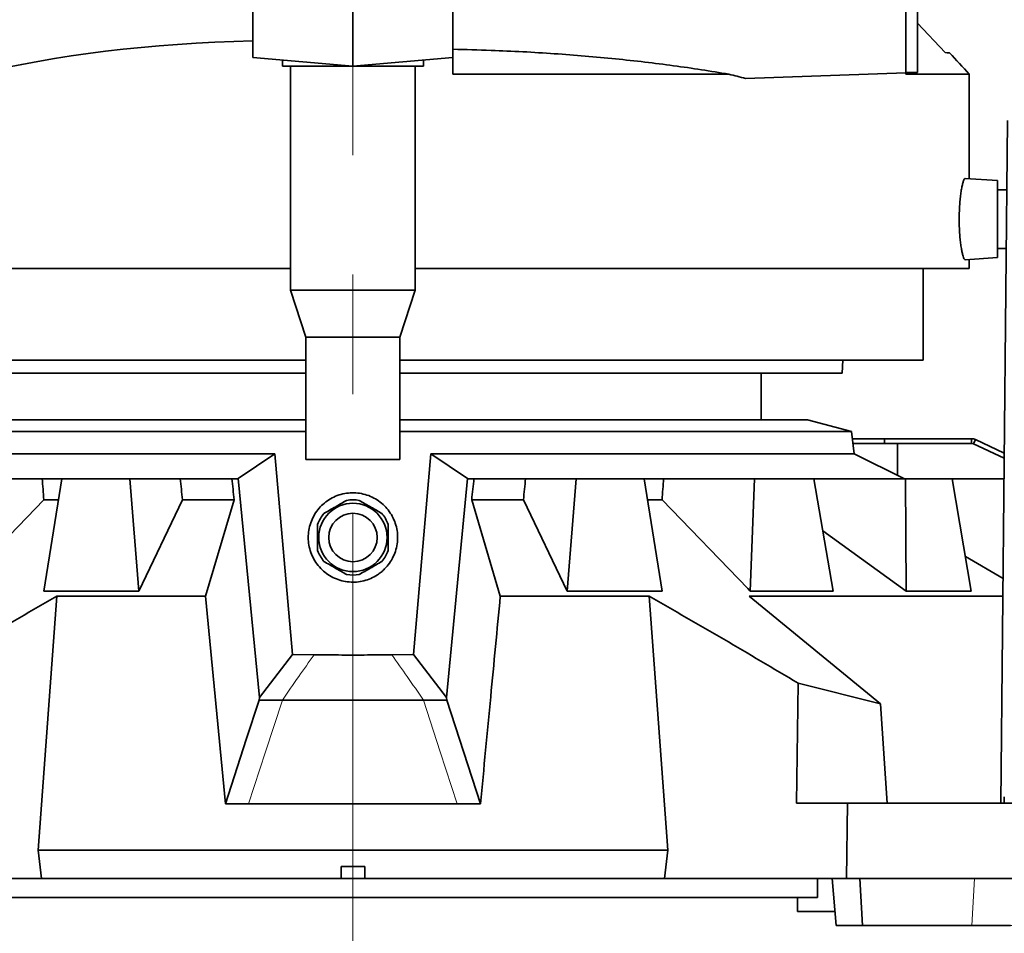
# Model space of a CAD drawing. Header units: millimetres. Extents: x 0 to 12115, y 0 to 8400.
# Tile 29 of 120: x 4434 to 4852, y 2975 to 3364. Entities that reach past the tile are written whole.
import ezdxf

# ---------------------------------------------------------------- set-up
doc = ezdxf.new("R2010")
doc.units = ezdxf.units.MM
doc.header["$LTSCALE"] = 20
doc.linetypes.add('CENTERX2', pattern=[20.32, 12.7, -2.54, 2.54, -2.54])
doc.layers.add('SVART_TEXT', color=7, linetype='Continuous')
doc.styles.add('SLDTEXTSTYLE0', font='TXT', dxfattribs={"width": 0.605})
doc.dimstyles.new('SLDDIMSTYLE0', dxfattribs={"dimtxt": 70, "dimasz": 70, "dimexe": 0, "dimexo": 0.0625, "dimgap": 17.5, "dimtad": 1, "dimdec": 1, "dimrnd": 1e-09, "dimzin": 12, "dimdsep": 46, "dimtxsty": 'SLDTEXTSTYLE0', "dimsah": 1, "dimcen": 0.09, "dimadec": 0, "dimazin": 3, "dimtfac": 1, "dimtofl": 0, "dimtmove": 0, "dimatfit": 3, "dimfxl": 1, "dimfrac": 2, "dimtolj": 1, "dimtzin": 12, "dimarcsym": 0})
doc.dimstyles.new('SLDDIMSTYLE4', dxfattribs={"dimtxt": 70, "dimasz": 70, "dimexe": 0, "dimexo": 0.0625, "dimgap": 17.5, "dimtad": 1, "dimdec": 0, "dimrnd": 1e-09, "dimzin": 12, "dimdsep": 46, "dimtxsty": 'SLDTEXTSTYLE0', "dimsah": 1, "dimcen": 0.09, "dimadec": 0, "dimazin": 3, "dimtfac": 1, "dimtofl": 0, "dimtmove": 0, "dimatfit": 3, "dimfxl": 1, "dimfrac": 2, "dimtolj": 1, "dimtzin": 12, "dimarcsym": 0})

# ---------------------------------------------------------------- blocks, each defined once
blk = doc.blocks.new('SW_SYMBOL_HOLE_DEPTH')
at = {"layer": 'SVART_TEXT', "color": 0}
for p, q in [((0, 17500), (16000, 17500)), ((8000, 17500), (8000, 1500)), ((2000, 11100), (8000, 1500)), ((14000, 11100), (8000, 1500))]:
    blk.add_line(p, q, dxfattribs=at)
blk = doc.blocks.new('_D_12')
at = {"layer": 'SVART_TEXT'}
for p, q in [((4112.45, 3571.32), (4112.45, 2428.31)), ((4575.45, 2944.59), (4575.45, 2428.31)), ((4112.45, 2458.31), (3194.14, 2458.31)), ((4112.45, 2458.31), (4575.45, 2458.31))]:
    blk.add_line(p, q, dxfattribs=at)
for points in [[(4112.45, 2458.31), (4182.45, 2448.31), (4182.45, 2468.31)], [(4575.45, 2458.31), (4505.45, 2468.31), (4505.45, 2448.31)]]:
    blk.add_solid(points, dxfattribs=at)
at = {"layer": 'SVART_TEXT', "xscale": 0.004511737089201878, "yscale": 0.004511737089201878, "zscale": 0.004511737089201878}
blk.add_blockref('SW_SYMBOL_HOLE_DEPTH', (3728.67, 2468.43), dxfattribs=at)
at = {"layer": 'SVART_TEXT', "char_height": 70, "attachment_point": 1, "style": 'SLDTEXTSTYLE0'}
for s, insert in [('(4x M12', (3380.81, 2548.74)), ('20)', (3825.36, 2548.74)), ('463', (3194.14, 2548.74))]:
    blk.add_mtext(s, dxfattribs=dict(at, insert=insert))
blk = doc.blocks.new('_D_13')
at = {"layer": 'SVART_TEXT'}
for p, q in [((4215.03, 2994.31), (4215.03, 2568.31)), ((4575.45, 2944.59), (4575.45, 2568.31)), ((4215.03, 2598.31), (4575.45, 2598.31))]:
    blk.add_line(p, q, dxfattribs=at)
for points in [[(4215.03, 2598.31), (4285.03, 2588.31), (4285.03, 2608.31)], [(4575.45, 2598.31), (4505.45, 2608.31), (4505.45, 2588.31)]]:
    blk.add_solid(points, dxfattribs=at)
at = {"layer": 'SVART_TEXT', "insert": (4315.03, 2688.55), "char_height": 70, "attachment_point": 1, "style": 'SLDTEXTSTYLE0'}
blk.add_mtext('360', dxfattribs=at)
blk = doc.blocks.new('_D_14')
at = {"layer": 'SVART_TEXT'}
for p, q in [((4935.87, 2994.31), (4935.87, 2568.31)), ((4575.45, 2944.59), (4575.45, 2568.31)), ((4935.87, 2598.31), (4575.45, 2598.31))]:
    blk.add_line(p, q, dxfattribs=at)
for points in [[(4575.45, 2598.31), (4645.45, 2588.31), (4645.45, 2608.31)], [(4935.87, 2598.31), (4865.87, 2608.31), (4865.87, 2588.31)]]:
    blk.add_solid(points, dxfattribs=at)
at = {"layer": 'SVART_TEXT', "insert": (4675.45, 2688.55), "char_height": 70, "attachment_point": 1, "style": 'SLDTEXTSTYLE0'}
blk.add_mtext('360', dxfattribs=at)
blk = doc.blocks.new('_D_17')
at = {"layer": 'SVART_TEXT'}
for p, q in [((4100.96, 3231.38), (4100.96, 2288.31)), ((5049.93, 3231.38), (5049.93, 2288.31)), ((4100.96, 2318.31), (5049.93, 2318.31))]:
    blk.add_line(p, q, dxfattribs=at)
for points in [[(4100.96, 2318.31), (4170.96, 2308.31), (4170.96, 2328.31)], [(5049.93, 2318.31), (4979.93, 2328.31), (4979.93, 2308.31)]]:
    blk.add_solid(points, dxfattribs=at)
at = {"layer": 'SVART_TEXT', "insert": (4495.24, 2408.55), "char_height": 70, "attachment_point": 1, "style": 'SLDTEXTSTYLE0'}
blk.add_mtext('949', dxfattribs=at)
blk = doc.blocks.new('_D_18')
at = {"layer": 'SVART_TEXT'}
for p, q in [((4060.95, 3226.5), (4060.95, 2148.31)), ((5089.95, 3226.5), (5089.95, 2148.31)), ((5089.95, 2178.31), (4060.95, 2178.31))]:
    blk.add_line(p, q, dxfattribs=at)
for points in [[(4060.95, 2178.31), (4130.95, 2168.31), (4130.95, 2188.31)], [(5089.95, 2178.31), (5019.95, 2188.31), (5019.95, 2168.31)]]:
    blk.add_solid(points, dxfattribs=at)
at = {"layer": 'SVART_TEXT', "insert": (4468.5, 2268.55), "char_height": 70, "attachment_point": 1, "style": 'SLDTEXTSTYLE0'}
blk.add_mtext('1029', dxfattribs=at)
blk = doc.blocks.new('_D_23')
at = {"color": 7, "linetype": 'Continuous', "lineweight": 0}
for p, q in [((5045.94, 3305.3), (5362.22, 3305.3)), ((5332.22, 3305.3), (5332.22, 2978.31)), ((4842.58, 2978.31), (5362.22, 2978.31))]:
    blk.add_line(p, q, dxfattribs=at)
at = {"color": 7, "linetype": 'Continuous', "lineweight": 18}
for points in [[(5332.22, 3305.3), (5322.22, 3235.3), (5342.22, 3235.3)], [(5332.22, 2978.31), (5342.22, 3048.31), (5322.22, 3048.31)]]:
    blk.add_solid(points, dxfattribs=at)
at = {"color": 7, "linetype": 'Continuous', "lineweight": 18, "char_height": 70, "attachment_point": 1, "rotation": 90, "style": 'SLDTEXTSTYLE0'}
for s, insert in [('327', (5241.98, 3125.77)), ('2x', (5241.98, 2997.43))]:
    blk.add_mtext(s, dxfattribs=dict(at, insert=insert))

msp = doc.modelspace()

# ---------------------------------------------------------------- linework, layer by layer
at = {"color": 7, "linetype": 'CENTERX2', "lineweight": 18}
msp.add_line((4575.448661, 3966.329715), (4575.448661, 2948.586753), dxfattribs=at)
at = {"color": 7, "linetype": 'Continuous', "lineweight": 35}
for p, q in [((4575.448661, 3343.714297), (4575.448661, 3476.340977)), ((4532.948661, 3347.432565), (4532.948661, 3472.404874)), ((4617.948661, 3347.432565), (4617.948661, 3472.404874)), ((4815.448661, 3341.073452), (4815.448661, 3393.347413)), ((4810.448661, 3388.65073), (4810.448661, 3340.920678)), ((4827.257014, 3349.51758), (4815.448661, 3362.021869)), ((4532.948661, 3347.432565), (4575.448661, 3343.714297)), ((4545.448661, 3346.338957), (4545.448661, 3343.714297)), ((4575.448661, 3343.714297), (4617.948661, 3347.432565)), ((4605.448661, 3343.714297), (4605.448661, 3346.338957)), ((4617.948661, 3340.3513), (4617.948661, 3347.432565)), ((4575.448661, 3343.714297), (4545.448661, 3343.714297)), ((4548.948661, 3343.714297), (4548.948661, 3248.514297)), ((4605.448661, 3343.714297), (4575.448661, 3343.714297)), ((4601.948661, 3248.514297), (4601.948661, 3343.714297)), ((4742.37838, 3338.543611), (4810.448661, 3340.920678)), ((4815.448661, 3341.073452), (4810.448661, 3341.073452)), ((4810.448661, 3340.3513), (4810.448661, 3340.920678)), ((4735.238521, 3340.3513), (4617.948661, 3340.3513)), ((4837.448661, 3340.3513), (4810.448661, 3340.3513)), ((4837.448661, 3295.903053), (4837.448661, 3340.3513)), ((4853.713157, 3320.586317), (4850.948661, 3030.314297)), ((4849.448661, 3295.063931), (4835.782438, 3296.019566)), ((4849.448661, 3295.063931), (4849.448661, 3262.364663)), ((4853.433423, 3291.214297), (4849.448661, 3291.214297)), ((4849.448661, 3266.214297), (4853.195328, 3266.214297)), ((4835.782768, 3261.40905), (4849.448661, 3262.364663)), ((4837.448661, 3257.714297), (4837.448661, 3261.525541)), ((4548.948661, 3257.714297), (4313.448661, 3257.714297)), ((4837.448661, 3257.714297), (4601.948661, 3257.714297)), ((4817.948661, 3218.714297), (4817.948661, 3257.714297)), ((4548.948661, 3248.514297), (4555.448661, 3228.514297)), ((4601.948661, 3248.514297), (4548.948661, 3248.514297)), ((4595.448661, 3228.514297), (4601.948661, 3248.514297)), ((4555.448661, 3228.514297), (4555.448661, 3176.514297)), ((4595.448661, 3228.514297), (4555.448661, 3228.514297)), ((4595.448661, 3176.514297), (4595.448661, 3228.514297)), ((4555.448661, 3218.714297), (4332.948661, 3218.714297)), ((4817.948661, 3218.714297), (4595.448661, 3218.714297)), ((4783.448661, 3213.214297), (4783.679754, 3218.714297)), ((4555.448661, 3213.214297), (4367.448661, 3213.214297)), ((4783.448661, 3213.214297), (4595.448661, 3213.214297)), ((4748.948661, 3193.314297), (4748.948661, 3213.214297)), ((4555.448661, 3193.314297), (4382.218739, 3193.314297)), ((4768.678584, 3193.314297), (4595.448661, 3193.314297)), ((4787.448661, 3188.314297), (4768.678584, 3193.314297)), ((4363.448661, 3188.314297), (4555.448661, 3188.314297)), ((4595.448661, 3188.314297), (4787.448661, 3188.314297)), ((4788.600149, 3178.936181), (4787.448661, 3188.314297)), ((4787.817015, 3185.314297), (4801.448661, 3185.314297)), ((4788.062584, 3183.314297), (4801.448661, 3183.314297)), ((4801.448661, 3185.314297), (4801.448661, 3183.314297)), ((4801.448661, 3185.314297), (4838.448661, 3185.314297)), ((4801.448661, 3183.314297), (4838.448661, 3183.314297)), ((4806.933943, 3183.314297), (4806.933943, 3169.795289)), ((4838.448661, 3185.314297), (4838.448661, 3183.314297)), ((4838.448661, 3183.314297), (4839.293898, 3183.126912)), ((4839.293898, 3183.126912), (4840.139134, 3184.939528)), ((4839.293898, 3183.126912), (4852.346055, 3177.040592)), ((4840.139134, 3184.939528), (4839.33544, 3185.314297)), ((4840.139134, 3184.939528), (4852.366978, 3179.237591)), ((4362.297174, 3178.936181), (4542.295326, 3178.936181)), ((4526.705662, 3168.324675), (4542.295325, 3178.936185)), ((4542.295326, 3178.936181), (4549.707514, 3093.528865)), ((4601.189809, 3093.528865), (4608.601997, 3178.936181)), ((4608.601997, 3178.936185), (4624.191661, 3168.324675)), ((4608.601997, 3178.936181), (4788.600149, 3178.936181)), ((4809.904353, 3168.314297), (4788.600149, 3178.936181)), ((4595.448661, 3176.514297), (4555.448661, 3176.514297)), ((4443.359425, 3168.314297), (4404.692016, 3168.314297)), ((4443.359425, 3168.314297), (4451.701154, 3168.314297)), ((4444.038118, 3120.505923), (4451.701154, 3168.314297)), ((4480.555357, 3168.314297), (4451.701154, 3168.314297)), ((4484.436391, 3120.505923), (4480.555357, 3168.314297)), ((4502.043705, 3168.314297), (4480.555357, 3168.314297)), ((4502.043705, 3168.314297), (4523.982864, 3168.314297)), ((4523.982864, 3168.314297), (4526.702582, 3168.314297)), ((4526.705663, 3168.324675), (4526.702582, 3168.314297)), ((4535.694212, 3075.240463), (4526.705665, 3168.324667)), ((4624.191658, 3168.324667), (4615.203111, 3075.240463)), ((4624.194741, 3168.314297), (4624.191659, 3168.324675)), ((4626.914459, 3168.314297), (4624.194741, 3168.314297)), ((4626.914459, 3168.314297), (4648.853618, 3168.314297)), ((4648.853618, 3168.314297), (4670.341965, 3168.314297)), ((4666.460932, 3120.505923), (4670.341965, 3168.314297)), ((4670.341965, 3168.314297), (4699.196169, 3168.314297)), ((4706.859205, 3120.505923), (4699.196169, 3168.314297)), ((4699.196169, 3168.314297), (4707.537898, 3168.314297)), ((4707.537898, 3168.314297), (4746.205306, 3168.314297)), ((4744.344946, 3120.505923), (4746.205306, 3168.314297)), ((4746.205306, 3168.314297), (4771.358191, 3168.314297)), ((4779.561065, 3120.505923), (4771.358191, 3168.314297)), ((4771.358191, 3168.314297), (4810.431864, 3168.314297)), ((4810.718957, 3120.505923), (4810.431864, 3168.314297)), ((4810.431864, 3168.314297), (4830.169302, 3168.314297)), ((4838.353003, 3120.505923), (4830.169302, 3168.314297)), ((4830.169302, 3168.314297), (4852.262947, 3168.314297)), ((4444.04269, 3159.326631), (4450.17768, 3159.326631)), ((4502.958664, 3159.326631), (4484.436391, 3120.505923)), ((4502.958664, 3159.326631), (4524.964875, 3159.326631)), ((4512.799465, 3118.314297), (4524.964875, 3159.326631)), ((4638.097858, 3118.314297), (4625.932448, 3159.326631)), ((4625.932448, 3159.326631), (4647.938659, 3159.326631)), ((4647.938659, 3159.326631), (4666.460932, 3120.505923)), ((4700.709323, 3159.326631), (4706.854633, 3159.326631)), ((4775.168085, 3146.109293), (4810.718957, 3120.505923)), ((4851.858677, 3125.865937), (4835.838031, 3135.198143)), ((4444.038118, 3120.505923), (4484.436391, 3120.505923)), ((4706.859205, 3120.505923), (4666.460932, 3120.505923)), ((4744.344946, 3120.505923), (4779.561065, 3120.505923)), ((4810.718957, 3120.505923), (4838.353003, 3120.505923)), ((4449.5135, 3118.314297), (4441.639782, 3010.314297)), ((4449.5135, 3118.314297), (4512.799465, 3118.314297)), ((4521.222594, 3030.053375), (4512.799465, 3118.314297)), ((4638.097858, 3118.314297), (4701.383823, 3118.314297)), ((4743.883785, 3118.314297), (4851.786757, 3118.314297)), ((4743.883785, 3118.314297), (4799.705253, 3072.514691)), ((4549.707512, 3093.528869), (4535.694208, 3075.240469)), ((4558.918754, 3093.405777), (4549.707663, 3093.528862)), ((4601.189811, 3093.528865), (4591.978569, 3093.405777)), ((4615.203115, 3075.240469), (4601.189811, 3093.528869)), ((4764.694279, 3081.381839), (4764.071516, 3030.314297)), ((4799.705253, 3072.514691), (4764.694279, 3081.381839)), ((4535.694211, 3075.240474), (4535.565475, 3074.178179)), ((4545.464542, 3074.178179), (4535.565475, 3074.178179)), ((4615.331848, 3074.178179), (4605.432781, 3074.178179)), ((4615.203112, 3075.24047), (4615.331848, 3074.178179)), ((4615.331848, 3074.178179), (4629.674729, 3030.053375)), ((4799.705253, 3072.514691), (4802.610456, 3030.314297)), ((4531.117665, 3030.053375), (4521.222594, 3030.053375)), ((4619.779657, 3030.053375), (4531.117665, 3030.053375)), ((4629.674729, 3030.053375), (4619.779657, 3030.053375)), ((4785.692559, 3030.314297), (4764.071516, 3030.314297)), ((4785.302323, 2998.314297), (4785.692559, 3030.314297)), ((4785.692559, 3030.314297), (4910.159368, 3030.314297)), ((4441.639782, 3010.314297), (4443.016306, 2998.314297)), ((4441.639782, 3010.314297), (4709.257541, 3010.314297)), ((4709.257541, 3010.314297), (4707.881017, 2998.314297)), ((4570.448661, 3003.314297), (4580.448661, 3003.314297)), ((4570.448661, 3003.314297), (4570.448661, 2998.314297)), ((4580.448661, 3003.314297), (4580.448661, 2998.314297)), ((4443.016306, 2998.314297), (4365.595, 2998.314297)), ((4443.016306, 2998.314297), (4570.448661, 2998.314297)), ((4580.448661, 2998.314297), (4570.448661, 2998.314297)), ((4580.448661, 2998.314297), (4707.881017, 2998.314297)), ((4707.881017, 2998.314297), (4785.302323, 2998.314297)), ((4772.948052, 2998.314297), (4772.948052, 2990.214297)), ((4779.20346, 2998.314297), (4780.953233, 2978.314297)), ((4910.622237, 2998.314297), (4785.302323, 2998.314297)), ((4790.971104, 2998.314297), (4792.083175, 2978.314297)), ((4772.948052, 2990.214297), (4377.948661, 2990.214297)), ((4764.448661, 2990.214297), (4764.448661, 2984.314297)), ((4764.448661, 2984.314297), (4780.428301, 2984.314297)), ((4792.083175, 2978.314297), (4780.953233, 2978.314297)), ((4792.083175, 2978.314297), (4838.579906, 2978.314297)), ((4838.579906, 2978.314297), (4855.005615, 2978.314297))]:
    msp.add_line(p, q, dxfattribs=at)
at = {"color": 8, "linetype": 'Continuous', "lineweight": 18}
for p, q in [((4792.083175, 2978.314297), (4791.114994, 2998.314297)), ((4838.579906, 2978.314297), (4839.645693, 2998.314297))]:
    msp.add_line(p, q, dxfattribs=at)
at = {"color": 7, "linetype": 'Continuous', "lineweight": 35, "flags": 128}
for points in [[(4406.552377, 3120.505923), (4407.556009, 3121.545501), (4444.04269, 3159.326631)], [(4744.344946, 3120.505923), (4743.341314, 3121.545501), (4706.854633, 3159.326631)], [(4709.257541, 3010.314297), (4705.319068, 3064.377177), (4701.383823, 3118.314297)], [(4535.565475, 3074.178179), (4530.095323, 3057.349852), (4521.222594, 3030.053375)]]:
    msp.add_lwpolyline(points, dxfattribs=at)
at = {"color": 8, "linetype": 'Continuous', "lineweight": 18, "flags": 128}
for points in [[(4545.464484, 3074.178179), (4538.29099, 3052.116739), (4531.117665, 3030.053375)], [(4619.779657, 3030.053375), (4612.606333, 3052.116739), (4605.432839, 3074.178179)]]:
    msp.add_lwpolyline(points, dxfattribs=at)
at = {"color": 7, "linetype": 'Continuous', "lineweight": 35}
for radius in [14.532644, 10.306848]:
    msp.add_circle((4575.448661, 3143.314297), radius, dxfattribs=at)
for centre, radius, start, end in [((4391.391954, 2939.061612), 600, 41.975760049, 43.152094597), ((4575.448661, 3143.314297), 16, 80.36413481, 99.63586519), ((4575.448661, 3143.314297), 16, 140.36413481, 159.63586519), ((4575.448661, 3143.314297), 16, 20.36413481, 39.63586519), ((4575.448661, 3143.314297), 16, 200.36413481, 219.63586519), ((4575.448661, 3143.314297), 16, 320.36413481, 339.63586519), ((4575.448661, 3143.314297), 16, 260.36413481, 279.63586519)]:
    msp.add_arc(centre, radius, start, end, dxfattribs=at)
for centre, major_axis, ratio, start_param, end_param in [((4575.448661, 3258.841202), (261.968278, -11.219125), 0.3633918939, 1.7492914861, 2.7423511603), ((4575.448661, 3258.841202), (261.968278, 11.219125), 0.3633918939, 0.8644577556, 0.8993194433), ((4684.709723, 2116.131891), (-256.871735, 2465.079545), 0.0586172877, 1.1237069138, 1.1277347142), ((4698.829364, 2116.131891), (-289.372202, 2465.107612), 0.0324803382, 1.1260022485, 1.130030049), ((4701.817266, 2116.131891), (-296.219609, 2465.116313), 0.0227576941, 1.1270803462, 1.1311081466), ((4449.080057, 2116.131891), (296.219609, 2465.116313), 0.0227576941, 5.1520771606, 5.156104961), ((4452.067959, 2116.131891), (289.372202, 2465.107612), 0.0324803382, 5.1531552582, 5.1571830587), ((4466.1876, 2116.131891), (256.871735, 2465.079545), 0.0586172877, 5.155450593, 5.1594783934), ((4852.23027, 3033.314297), (0.02865, 3), 0.0524053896, 3.1420931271, 4.6256229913)]:
    msp.add_ellipse(centre, major_axis=major_axis, ratio=ratio, start_param=start_param, end_param=end_param, dxfattribs=at)
for points, knots in [([(4735.238521, 3340.3513), (4731.384562, 3340.992768), (4723.676654, 3342.275703), (4711.749246, 3343.984416), (4699.568723, 3345.529912), (4687.037948, 3346.902356), (4674.206643, 3348.093776), (4661.059327, 3349.099937), (4647.707822, 3349.902512), (4633.340701, 3350.557088), (4623.364077, 3350.793969), (4617.948661, 3350.922551)], [0, 0, 0, 0, 0.1066631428, 0.2133260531, 0.3207241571, 0.4281220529, 0.5378638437, 0.6476054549, 0.7581684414, 0.8687313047, 1, 1, 1, 1]), ([(4829.112943, 3349.420315), (4829.039594, 3349.424159), (4828.89143, 3349.431924), (4827.805398, 3349.488841), (4827.257014, 3349.51758)], [0, 0, 0, 0, 0.49505721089, 1, 1, 1, 1]), ([(4835.780237, 3295.988095), (4835.764386, 3295.999336), (4835.642618, 3296.085689), (4835.381756, 3295.768697), (4835.009563, 3295.023962), (4834.6263, 3293.753187), (4834.254219, 3292.065078), (4833.912208, 3289.975725), (4833.618884, 3287.570134), (4833.393535, 3284.906569), (4833.246202, 3282.089055), (4833.188369, 3279.18695), (4833.217046, 3276.296659), (4833.333933, 3273.486334), (4833.526869, 3270.823934), (4833.788951, 3268.382258), (4834.104507, 3266.20632), (4834.458695, 3264.377955), (4834.835438, 3262.923839), (4835.213526, 3261.943289), (4835.535316, 3261.428023), (4835.712211, 3261.459009), (4835.778463, 3261.470614)], [0, 0, 0, 0, 0.00803621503, 0.06173489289, 0.11543474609, 0.16951964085, 0.22360308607, 0.27770495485, 0.33180263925, 0.38530996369, 0.43881337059, 0.49142663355, 0.54403955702, 0.59616277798, 0.64828916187, 0.70072120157, 0.75315719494, 0.80642613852, 0.85969710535, 0.91368526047, 0.96767269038, 1, 1, 1, 1]), ([(4838.448661, 3185.314297), (4838.597049, 3185.314297), (4838.892264, 3185.314297), (4839.188237, 3185.314297), (4839.33544, 3185.314297)], [0, 0, 0, 0, 0.5026451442, 1, 1, 1, 1]), ([(4588.922681, 3129.918372), (4589.635808, 3130.709149), (4591.082791, 3132.313688), (4592.688036, 3135.124805), (4593.836533, 3138.171458), (4594.438996, 3141.348452), (4594.496918, 3144.615102), (4594.003524, 3147.811279), (4592.967625, 3150.901816), (4591.445347, 3153.73405), (4589.45297, 3156.288104), (4587.089256, 3158.444783), (4584.374017, 3160.189271), (4581.433592, 3161.441901), (4578.295519, 3162.190919), (4575.104255, 3162.401333), (4571.893073, 3162.070456), (4568.810678, 3161.213243), (4565.889539, 3159.838741), (4563.265627, 3158.011344), (4560.965813, 3155.750946), (4559.096328, 3153.163983), (4557.674942, 3150.278407), (4556.764423, 3147.226038), (4556.373149, 3144.038424), (4556.518328, 3140.852822), (4557.201442, 3137.703876), (4558.398421, 3134.726244), (4560.100739, 3131.958908), (4562.236099, 3129.532438), (4564.780043, 3127.480541), (4567.602138, 3125.909527), (4570.669911, 3124.831342), (4573.816375, 3124.294863), (4577.019935, 3124.29135), (4580.123918, 3124.809042), (4583.1179, 3125.835443), (4585.539456, 3127.150222), (4587.474578, 3128.547913), (4588.438212, 3129.45988), (4588.922681, 3129.918372)], [0, 0, 0, 0, 0.026856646, 0.0544939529, 0.0813496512, 0.1089838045, 0.1358295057, 0.1634678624, 0.1900641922, 0.217444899, 0.243820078, 0.2709644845, 0.2972687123, 0.3243350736, 0.3506522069, 0.3777315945, 0.4040645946, 0.4311612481, 0.4574934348, 0.4845901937, 0.5109051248, 0.5379838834, 0.5642895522, 0.591353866, 0.617742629, 0.6448842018, 0.6715013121, 0.6988764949, 0.7257322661, 0.7533673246, 0.7801934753, 0.8078199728, 0.8342460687, 0.8614666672, 0.8874202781, 0.914135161, 0.9399627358, 0.9665223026, 0.9831690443, 1, 1, 1, 1]), ([(4563.126836, 3153.520796), (4563.92737, 3153.982984), (4565.551825, 3154.920864), (4568.038695, 3156.356659), (4570.484945, 3157.769002), (4572.001581, 3158.644632), (4572.770487, 3159.08856)], [0, 0, 0, 0, 0.25478385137, 0.51701094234, 0.75513352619, 1, 1, 1, 1]), ([(4578.126836, 3159.08856), (4578.92737, 3158.626371), (4580.551825, 3157.688492), (4583.038695, 3156.252697), (4585.484945, 3154.840354), (4587.001581, 3153.964724), (4587.770487, 3153.520796)], [0, 0, 0, 0, 0.25478385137, 0.51701094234, 0.75513352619, 1, 1, 1, 1]), ([(4560.448661, 3137.746532), (4560.448661, 3138.259921), (4560.448661, 3139.496509), (4560.448661, 3141.543701), (4560.448661, 3143.929575), (4560.448661, 3146.415665), (4560.448661, 3148.053391), (4560.448661, 3148.882061)], [0, 0, 0, 0, 0.1424461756, 0.343107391, 0.5479262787, 0.771256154, 1, 1, 1, 1]), ([(4590.448661, 3148.882061), (4590.448661, 3148.072134), (4590.448661, 3146.434968), (4590.448661, 3143.965132), (4590.448661, 3141.560205), (4590.448661, 3139.51201), (4590.448661, 3138.259917), (4590.448661, 3137.746532)], [0, 0, 0, 0, 0.2236453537, 0.4520710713, 0.6525874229, 0.8575535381, 1, 1, 1, 1]), ([(4572.770487, 3127.540034), (4571.969953, 3128.002222), (4570.345498, 3128.940102), (4567.858628, 3130.375897), (4565.412378, 3131.78824), (4563.895742, 3132.66387), (4563.126836, 3133.107798)], [0, 0, 0, 0, 0.2547838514, 0.5170109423, 0.7551335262, 1, 1, 1, 1]), ([(4587.770487, 3133.107798), (4586.969953, 3132.645609), (4585.345498, 3131.70773), (4582.858628, 3130.271935), (4580.412378, 3128.859592), (4578.895742, 3127.983962), (4578.126836, 3127.540034)], [0, 0, 0, 0, 0.2547838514, 0.5170109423, 0.7551335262, 1, 1, 1, 1]), ([(4449.5135, 3118.314297), (4438.929518, 3112.246248), (4417.760699, 3100.10966), (4396.722546, 3087.624614), (4386.203044, 3081.381839)], [0, 0, 0, 0, 0.4999797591, 1, 1, 1, 1]), ([(4629.674729, 3030.053375), (4631.126133, 3045.216348), (4633.9427, 3074.641321), (4636.74137, 3104.056867), (4638.097858, 3118.314297)], [0, 0, 0, 0, 0.5153096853, 1, 1, 1, 1]), ([(4764.694279, 3081.381839), (4754.175548, 3087.624159), (4733.137396, 3100.109207), (4711.968579, 3112.245801), (4701.383823, 3118.314297)], [0, 0, 0, 0, 0.4999836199, 1, 1, 1, 1]), ([(4591.978569, 3093.405777), (4588.534574, 3093.376705), (4581.445166, 3093.316862), (4570.675818, 3093.316471), (4563.101319, 3093.363149), (4559.184627, 3093.403067), (4558.918754, 3093.405777)], [0, 0, 0, 0, 0.3127994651, 0.6438927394, 0.97582666, 1, 1, 1, 1])]:
    msp.add_open_spline(points, degree=3, knots=knots, dxfattribs=at)
at = {"color": 8, "linetype": 'Continuous', "lineweight": 18}
for points, knots in [([(4558.918754, 3093.405777), (4556.735851, 3090.3318), (4552.22712, 3083.982579), (4547.765836, 3077.514515), (4545.464484, 3074.177966)], [0, 0, 0, 0, 0.484150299, 1, 1, 1, 1]), ([(4605.432839, 3074.177966), (4603.131701, 3077.514207), (4598.670417, 3083.982273), (4594.161687, 3090.331495), (4591.978569, 3093.405777)], [0, 0, 0, 0, 0.515801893, 1, 1, 1, 1])]:
    msp.add_open_spline(points, degree=3, knots=knots, dxfattribs=at)
at = {"color": 7, "linetype": 'Continuous', "lineweight": 35}
msp.add_open_spline([(4605.432781, 3074.178179), (4600.449385, 3074.178179), (4590.482593, 3074.178179), (4575.448661, 3074.178179), (4560.41473, 3074.178179), (4550.447938, 3074.178179), (4545.464542, 3074.178179)], degree=3, dxfattribs=at)

# ---------------------------------------------------------------- dimensions: what is measured, and where the dimension line sits
at = {"color": 7, "linetype": 'Continuous', "lineweight": 18}
dim = msp.add_linear_dim(base=(5332.216122, 2978.314297), p1=(5041.935689, 3305.300106), p2=(4838.579906, 2978.314297), angle=90, text='2x <>', dimstyle='SLDDIMSTYLE0', dxfattribs=at)
dim.commit()
dim.dimension.update_dxf_attribs({"geometry": '_D_23', "text_midpoint": (5332.216122, 3141.807201), "dimtype": 160})
at = {"layer": 'SVART_TEXT'}
dim = msp.add_linear_dim(base=(4575.448661, 2458.314297), p1=(4112.448661, 3575.324297), p2=(4575.448661, 2948.586753), text='<> (4x M12{\\fGDT;x}20)', dimstyle='SLDDIMSTYLE0', dxfattribs=at)
dim.commit()
dim.dimension.update_dxf_attribs({"geometry": '_D_12', "text_midpoint": (3579.212707, 2458.314297), "dimtype": 160})
for base, p1, p2, dimstyle, picture, middle in [((5049.93447, 2318.314297), (4100.962853, 3235.376965), (5049.93447, 3235.376965), 'SLDDIMSTYLE0', '_D_17', (4575.448661, 2318.314297)), ((4575.448661, 2598.314297), (4215.029612, 2998.314297), (4575.448661, 2948.586753), 'SLDDIMSTYLE4', '_D_13', (4395.239137, 2598.314297)), ((4575.448661, 2598.314297), (4935.867711, 2998.314297), (4575.448661, 2948.586753), 'SLDDIMSTYLE4', '_D_14', (4755.658186, 2598.314297))]:
    dim = msp.add_linear_dim(base=base, p1=p1, p2=p2, dimstyle=dimstyle, dxfattribs=at)
    dim.commit()
    dim.dimension.update_dxf_attribs({"geometry": picture, "text_midpoint": middle, "dimtype": 160})
dim = msp.add_linear_dim(base=(4060.948661, 2178.314297), p1=(5089.948661, 3230.502671), p2=(4060.948661, 3230.502671), angle=0, dimstyle='SLDDIMSTYLE0', dxfattribs=at)
dim.commit()
dim.dimension.update_dxf_attribs({"geometry": '_D_18', "text_midpoint": (4575.448661, 2178.314297), "dimtype": 160})

doc.saveas('drawing.dxf')
